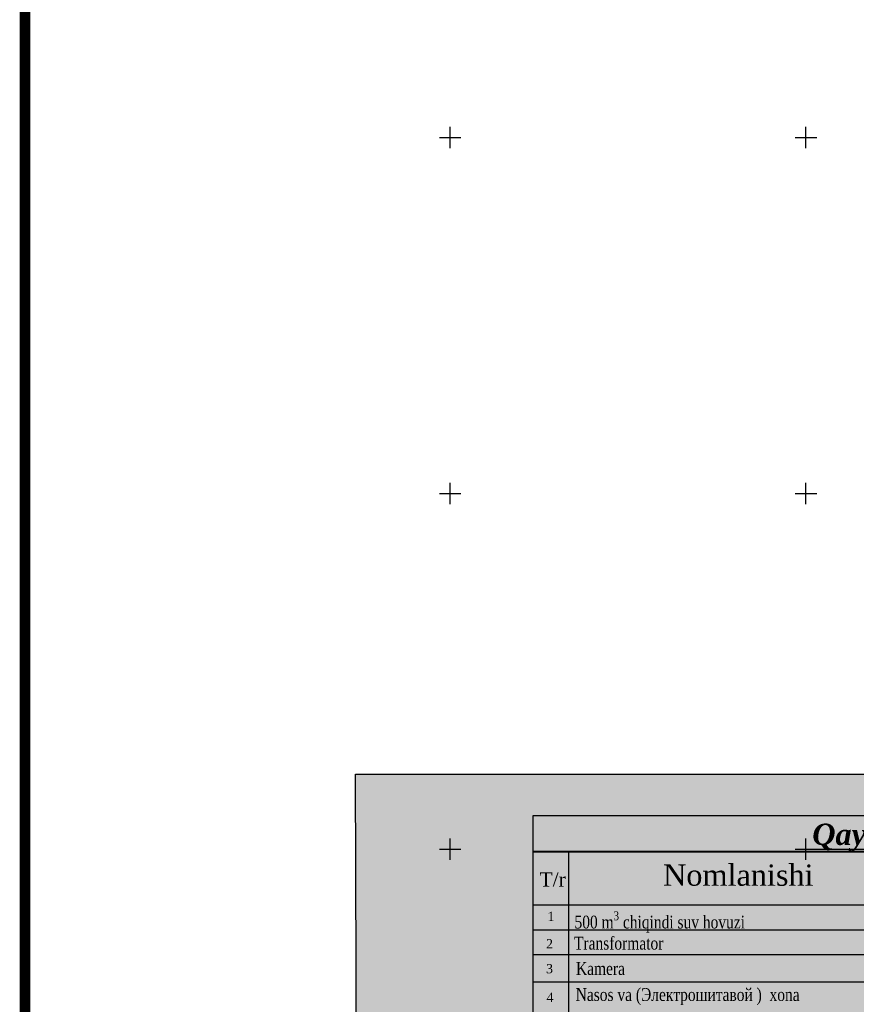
# Model space of a CAD drawing. Extents: x 0 to 362422, y 0 to 4201735.
# Tile 108 of 256: x 359889 to 360007, y 4200528 to 4200667. Entities that reach past the tile are written whole.
import ezdxf

# ---------------------------------------------------------------- set-up
doc = ezdxf.new("R2010")
doc.units = 0
doc.header["$LTSCALE"] = 0.5
doc.header["$MEASUREMENT"] = 0
doc.linetypes.add('CONTI', pattern=[0])
doc.layers.add('.', color=7, linetype='Continuous', lineweight=15)
for name, color, linetype in [('SETKR', 2, 'CONTI'), ('стен', 7, 'Continuous'), ('ХХХ автодор (К)', 7, 'ИК_Водопровод -------в--------'), ('ХХХ оформление', 7, 'ИК_Водопровод -------в--------')]:
    doc.layers.add(name, color=color, linetype=linetype)
doc.styles.add('GOST', font='times.ttf')
doc.linetypes.add('ИК_Водопровод -------в--------', pattern='A,9,-0.6,["В",Standard,S=1.2,R=0,X=0,Y=-0.6],-1.2', length=10.8)

# ---------------------------------------------------------------- blocks, each defined once
blk = doc.blocks.new('BL_333')
at = {"color": 0}
for p, q in [((0, -1.5), (0, 1.5)), ((-1.5, 0), (1.5, 0))]:
    blk.add_line(p, q, dxfattribs=at)
blk = doc.blocks.new('gergrgrre')
at = {"layer": 'SETKR', "color": 92}
for p in [(359950, 4200650), (360000, 4200650), (359950, 4200600), (360000, 4200600), (359950, 4200550), (360000, 4200550)]:
    blk.add_blockref('BL_333', p, dxfattribs=at)
blk = doc.blocks.new('jdyjytj')
at = {"layer": 'стен', "linetype": 'Continuous', "true_color": 0xffffff}
h = blk.add_hatch(color=7, dxfattribs=at)
h.dxf.hatch_style = 1
h.paths.add_polyline_path([(360468.6, 4200164.63), (360561.54, 4200164.63), (360561.54, 4200024.67), (360468.6, 4200024.67)])
for p, q in [((360468.6, 4200118.22), (360468.6, 4200159.57)), ((360473.6, 4200152.07), (360473.6, 4200159.57)), ((360473.6, 4200155.57), (360473.6, 4200159.19)), ((360468.6, 4200152.07), (360561.53, 4200152.07)), ((360473.6, 4200099.04), (360473.6, 4200152.07)), ((360468.6, 4200148.57), (360561.53, 4200148.57)), ((360468.6, 4200145.07), (360561.53, 4200145.07)), ((360468.6, 4200141.23), (360561.54, 4200141.23))]:
    blk.add_line(p, q)
at = {"color": 18, "linetype": 'Continuous', "true_color": 0x000000}
blk.add_lwpolyline([(360468.6, 4200164.63), (360561.54, 4200164.63), (360561.54, 4200024.67), (360468.6, 4200024.67)], close=True, dxfattribs=at)
blk.add_lwpolyline([(360468.6, 4200164.63), (360561.52, 4200164.63), (360561.52, 4200099.04), (360468.6, 4200099.04)], close=True)
at = {"lineweight": 40}
blk.add_lwpolyline([(360468.6, 4200159.57), (360561.53, 4200159.57)], dxfattribs=at)
at = {"color": 0, "insert": (360518.02, 4200161.49), "char_height": 3, "width": 92.0561, "attachment_point": 5}
blk.add_mtext('{\\fTimes New Roman|b1|i1|c204|p18;\\LQaydnoma}', dxfattribs=at)
at = {"color": 0, "style": 'GOST'}
for s, insert, char_height, width, attachment_point in [('Nomlanishi', (360497.43, 4200156.23, -317.35), 3, 92.0561, 5), ('T/r', (360471.34, 4200155.62, -317.35), 2, 92.0561, 5), ('1', (360470.61, 4200151.1), 1.3, 2.5046, 1), ('\\A1;{\\W0.8;500 m\\H0.7x;\\S3^ ;\\H1.42857x; chiqindi suv hovuzi }', (360474.41, 4200151.16), 1.8, 53.8902, 1), ('2 ', (360470.41, 4200147.25), 1.3, 2.5046, 1), ('{\\W0.8;Transformator }', (360474.34, 4200147.58), 1.8, 53.8902, 1), ('3 ', (360470.41, 4200143.75), 1.3, 2.5046, 1), ('{\\W0.8;Kamera }', (360474.62, 4200144.02), 1.8, 53.8902, 1), ('{\\W0.8;Nasos va (Электрошитавой )  xona }', (360474.58, 4200140.36), 1.8, 53.8902, 1), ('4', (360470.48, 4200139.72, -1.68), 1.3, 2.5046, 1)]:
    blk.add_mtext(s, dxfattribs=dict(at, insert=insert, char_height=char_height, width=width, attachment_point=attachment_point))

msp = doc.modelspace()

# ---------------------------------------------------------------- hatches: boundary and pattern name
at = {"layer": '.', "ltscale": 0.149071}
h = msp.add_hatch(color=256, dxfattribs=at)
h.dxf.hatch_style = 1
h.set_gradient(color1=(255, 255, 255), tint=1)
h.paths.add_polyline_path([(359890.241, 4200063.476), (362234.445, 4200063.476), (362234.349, 4201313.892), (359890.241, 4201328.891)], flags=17)
h.paths.add_polyline_path([(359890.241, 4200063.476), (362234.445, 4200063.476), (362234.445, 4201313.891), (359890.241, 4201328.891)], flags=17)
h = msp.add_hatch(color=256, dxfattribs=at)
h.dxf.hatch_style = 1
h.set_gradient(color1=(255, 255, 255), tint=1)
h.paths.add_polyline_path([(359936.675, 4200560.552), (360139.585, 4200560.552), (360140.167, 4200396.692), (359937.258, 4200396.692)])

# ---------------------------------------------------------------- linework, layer by layer
at = {"color": 7, "ltscale": 0.149071, "true_color": 0xffffff}
msp.add_lwpolyline([(359936.675, 4200560.552), (360139.585, 4200560.552), (360140.167, 4200396.692), (359937.258, 4200396.692)], close=True, dxfattribs=at)
at = {"layer": 'ХХХ автодор (К)', "linetype": 'ByBlock', "ltscale": 2, "elevation": 533.015}
msp.add_lwpolyline([(359890.241, 4200063.476), (362234.445, 4200063.476), (362234.349, 4201313.892), (359890.241, 4201328.891)], close=True, dxfattribs=at)
msp.add_lwpolyline([(359890.241, 4200063.476), (362234.445, 4200063.476), (362234.349, 4201313.892), (359890.241, 4201328.891)], close=True, dxfattribs=at)
at = {"layer": 'ХХХ оформление', "color": 12, "linetype": 'ByBlock', "ltscale": 1000, "const_width": 1.5, "elevation": 533.015}
msp.add_lwpolyline([(359890.241, 4200063.476), (362234.445, 4200063.476), (362234.445, 4201313.891), (359890.241, 4201328.891)], close=True, dxfattribs=at)
msp.add_lwpolyline([(359890.241, 4200063.476), (362234.445, 4200063.476), (362234.445, 4201313.891), (359890.241, 4201328.891)], close=True, dxfattribs=at)

# ---------------------------------------------------------------- block references
at = {"linetype": 'Continuous'}
msp.add_blockref('gergrgrre', (0, 0), dxfattribs=at)
at = {"color": 18, "linetype": 'Continuous', "true_color": 0x000000}
msp.add_blockref('jdyjytj', (-506.945, 390.103), dxfattribs=at)

doc.saveas('drawing.dxf')
